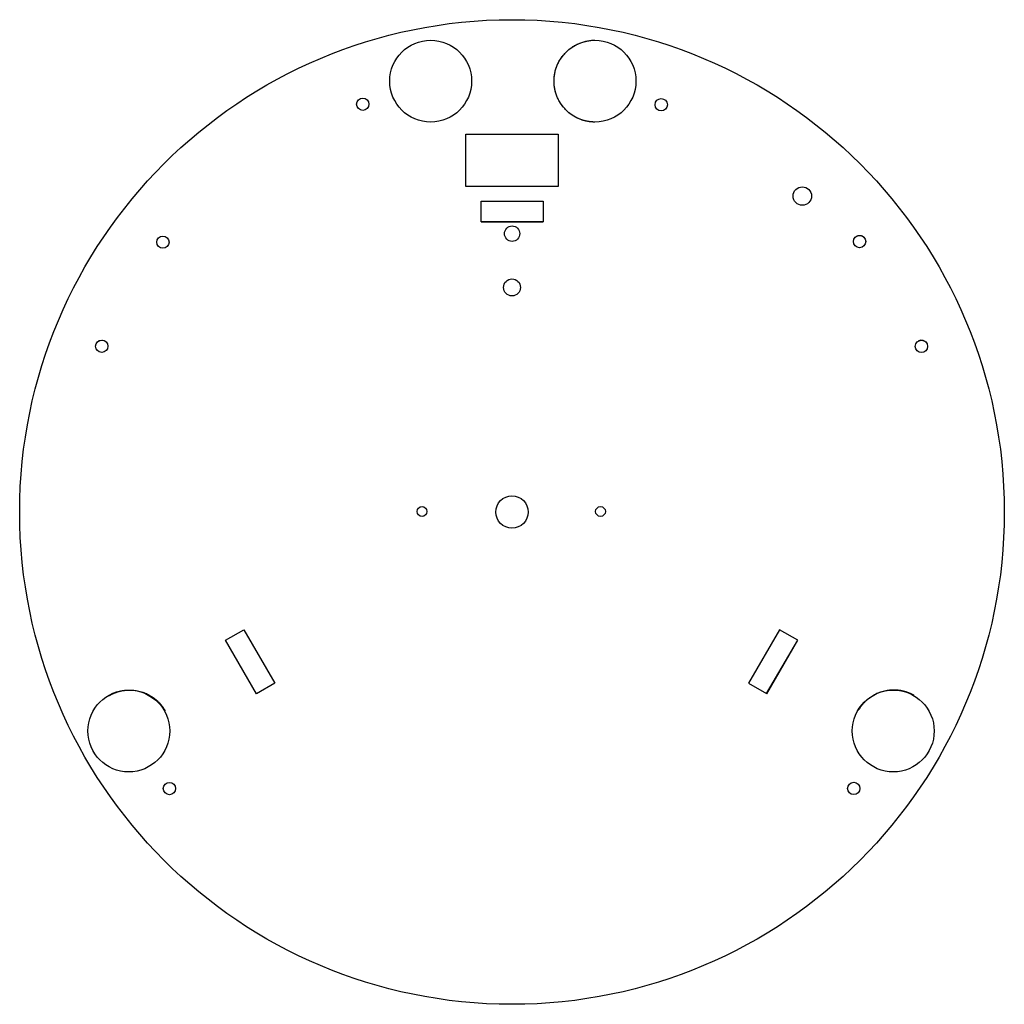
# Model space of a CAD drawing. Header units: millimetres. Extents: x -155 to 165, y -163 to 157.
import ezdxf

# ---------------------------------------------------------------- set-up
doc = ezdxf.new("R2010")
doc.units = ezdxf.units.MM
doc.layers.get('0').update_dxf_attribs({"linetype": 'CONTINUOUS'})

msp = doc.modelspace()

# ---------------------------------------------------------------- linework, layer by layer
for p, q in [((-5.44, 91.33), (14.66, 91.33)), ((-88.5, -44.58), (-82.61, -41.18)), ((87.38, -61.99), (97.43, -44.58))]:
    msp.add_line(p, q)
for points in [[(-10.39, 102.83), (-10.39, 119.83), (19.61, 119.83), (19.61, 102.83)], [(-5.44, 91.33), (-5.44, 98.13), (14.66, 98.13), (14.66, 91.33)], [(-88.5, -44.58), (-82.61, -41.18), (-72.56, -58.59), (-78.45, -61.99)], [(97.42, -44.61), (91.54, -41.18), (81.42, -58.54), (87.29, -61.97)]]:
    msp.add_lwpolyline(points, close=True)
for centre, radius in [((4.57, -2.93), 160), ((4.57, -2.93), 160), ((-21.86, 137.1), 13.3), ((31.54, 137.1), 13.3), ((-43.93, 129.59), 2), ((53.07, 129.45), 2), ((98.92, 99.74), 3), ((98.92, 99.74), 3), ((4.61, 87.53), 2.5), ((4.61, 87.53), 2.5), ((-108.88, 84.77), 2), ((117.55, 84.97), 2), ((4.57, 70.07), 2.75), ((4.57, 70.07), 2.75), ((-128.77, 50.92), 2), ((137.65, 50.91), 2), ((4.57, -2.93), 5.25), ((4.57, -2.93), 5.25), ((-24.66, -2.77), 1.6), ((-24.66, -2.77), 1.6), ((33.34, -2.77), 1.6), ((33.34, -2.77), 1.6), ((-119.98, -74.1), 13.3), ((128.48, -74.1), 13.3), ((-106.77, -92.81), 2), ((115.63, -92.77), 2)]:
    msp.add_circle(centre, radius)
for points, knots in [([(31.54, 123.8), (31.54, 123.8), (31.54, 123.8), (31.54, 123.8), (31.54, 123.8), (31.54, 123.8), (31.54, 123.8), (31.54, 123.8), (31.54, 123.8), (31.54, 123.8), (31.54, 123.8), (31.54, 123.8), (31.53, 123.8), (31.53, 123.8), (31.53, 123.8), (31.53, 123.8), (31.53, 123.8), (31.53, 123.8), (31.52, 123.8), (31.52, 123.8), (31.52, 123.8), (31.51, 123.8), (31.51, 123.8), (31.5, 123.8), (31.49, 123.8), (31.49, 123.8), (31.47, 123.8), (31.46, 123.8), (31.45, 123.8), (31.44, 123.8), (31.43, 123.8), (31.41, 123.8), (31.39, 123.8), (31.37, 123.8), (31.35, 123.8), (31.32, 123.8), (31.28, 123.8), (31.24, 123.81), (31.2, 123.81), (31.15, 123.81), (31.11, 123.81), (31.07, 123.81), (31.01, 123.81), (30.94, 123.82), (30.85, 123.82), (30.77, 123.82), (30.68, 123.83), (30.6, 123.83), (30.49, 123.84), (30.35, 123.85), (30.18, 123.87), (30.01, 123.89), (29.85, 123.91), (29.68, 123.93), (29.51, 123.96), (29.35, 123.98), (29.13, 124.02), (28.86, 124.07), (28.54, 124.14), (28.22, 124.22), (27.9, 124.31), (27.58, 124.4), (27.27, 124.5), (26.86, 124.64), (26.36, 124.84), (25.77, 125.11), (25.2, 125.4), (24.64, 125.72), (24.1, 126.07), (23.58, 126.44), (23.08, 126.84), (22.59, 127.25), (21.98, 127.84), (21.26, 128.63), (20.49, 129.66), (19.82, 130.75), (19.26, 131.92), (18.89, 132.94), (18.65, 133.78), (18.5, 134.42), (18.39, 135.08), (18.3, 135.74), (18.25, 136.42), (18.23, 137.1), (18.25, 137.78), (18.3, 138.46), (18.39, 139.13), (18.5, 139.78), (18.65, 140.43), (18.89, 141.27), (19.26, 142.28), (19.82, 143.45), (20.49, 144.55), (21.26, 145.57), (22.12, 146.52), (23.07, 147.38), (24.09, 148.15), (25.19, 148.82), (26.36, 149.38), (27.38, 149.75), (28.22, 149.99), (28.86, 150.14), (29.51, 150.25), (30.18, 150.34), (30.86, 150.39), (31.31, 150.4), (31.54, 150.4)], [0, 0, 0, 0, 0.000008, 0.000017, 0.000034, 0.00005, 0.000067, 0.000101, 0.000134, 0.000202, 0.000269, 0.000336, 0.000403, 0.000538, 0.000672, 0.000807, 0.001076, 0.001345, 0.001614, 0.001883, 0.002152, 0.002689, 0.003227, 0.003765, 0.004302, 0.005377, 0.006452, 0.007527, 0.008602, 0.009676, 0.01075, 0.012898, 0.015044, 0.017191, 0.019336, 0.02148, 0.025767, 0.030051, 0.034332, 0.038609, 0.042884, 0.047156, 0.051425, 0.059953, 0.068471, 0.076977, 0.085472, 0.093956, 0.102429, 0.119343, 0.136216, 0.153049, 0.169843, 0.186599, 0.203319, 0.220004, 0.236654, 0.269857, 0.302936, 0.3359, 0.368757, 0.401514, 0.434179, 0.466758, 0.531681, 0.596336, 0.660767, 0.725014, 0.789114, 0.853098, 0.916999, 0.980846, 1.044665, 1.172294, 1.300143, 1.428452, 1.557499, 1.687621, 1.75323, 1.819267, 1.885798, 1.952894, 2.020632, 2.089094, 2.157558, 2.225296, 2.292393, 2.358924, 2.424962, 2.490571, 2.620693, 2.749741, 2.87805, 3.005899, 3.133527, 3.261156, 3.389005, 3.517314, 3.646361, 3.776484, 3.842092, 3.90813, 3.974662, 4.041759, 4.109497, 4.17796, 4.17796, 4.17796, 4.17796]), ([(116.54, 86.69), (116.54, 86.69), (116.54, 86.69), (116.54, 86.69), (116.54, 86.7), (116.54, 86.7), (116.54, 86.7), (116.55, 86.7), (116.55, 86.7), (116.55, 86.7), (116.55, 86.7), (116.55, 86.7), (116.55, 86.7), (116.56, 86.7), (116.56, 86.7), (116.56, 86.71), (116.57, 86.71), (116.57, 86.71), (116.58, 86.72), (116.59, 86.72), (116.6, 86.72), (116.61, 86.73), (116.62, 86.74), (116.63, 86.74), (116.65, 86.75), (116.67, 86.76), (116.7, 86.77), (116.73, 86.79), (116.76, 86.8), (116.79, 86.82), (116.82, 86.83), (116.86, 86.84), (116.91, 86.86), (116.98, 86.88), (117.04, 86.9), (117.1, 86.92), (117.19, 86.93), (117.3, 86.95), (117.43, 86.96), (117.56, 86.97), (117.69, 86.96), (117.81, 86.95), (117.94, 86.93), (118.11, 86.89), (118.31, 86.82), (118.54, 86.71), (118.76, 86.56), (118.96, 86.39), (119.14, 86.19), (119.24, 86.04), (119.28, 85.96)], [0, 0, 0, 0, 0.0000135, 0.000027, 0.0000541, 0.0001081, 0.0001622, 0.0002162, 0.0003243, 0.0004323, 0.0006484, 0.0008645, 0.0010805, 0.0012964, 0.0017281, 0.0021596, 0.002591, 0.0034529, 0.0043141, 0.0051744, 0.006034, 0.0068927, 0.0086079, 0.0103199, 0.0120289, 0.0137349, 0.0171383, 0.0205304, 0.0239119, 0.027283, 0.0306442, 0.033996, 0.0406727, 0.0473163, 0.0539298, 0.0605159, 0.0670773, 0.0801336, 0.0931181, 0.1060463, 0.1189317, 0.1317865, 0.1446214, 0.1574467, 0.183094, 0.2088212, 0.2347206, 0.260909, 0.2875379, 0.3148014, 0.3148014, 0.3148014, 0.3148014]), ([(-126.36, -62.58), (-126.36, -62.58), (-126.36, -62.58), (-126.36, -62.58), (-126.36, -62.58), (-126.36, -62.58), (-126.36, -62.58), (-126.36, -62.58), (-126.36, -62.58), (-126.36, -62.58), (-126.35, -62.58), (-126.35, -62.57), (-126.35, -62.57), (-126.35, -62.57), (-126.34, -62.57), (-126.34, -62.57), (-126.33, -62.56), (-126.32, -62.56), (-126.32, -62.55), (-126.31, -62.55), (-126.3, -62.54), (-126.29, -62.54), (-126.27, -62.53), (-126.26, -62.52), (-126.24, -62.51), (-126.21, -62.49), (-126.19, -62.48), (-126.16, -62.47), (-126.14, -62.45), (-126.1, -62.43), (-126.06, -62.41), (-126.01, -62.38), (-125.96, -62.36), (-125.91, -62.33), (-125.84, -62.3), (-125.76, -62.25), (-125.66, -62.2), (-125.56, -62.15), (-125.46, -62.1), (-125.35, -62.05), (-125.25, -62.01), (-125.12, -61.94), (-124.94, -61.87), (-124.74, -61.78), (-124.53, -61.7), (-124.32, -61.62), (-124.11, -61.54), (-123.84, -61.45), (-123.49, -61.34), (-123.06, -61.22), (-122.64, -61.12), (-122.21, -61.03), (-121.78, -60.95), (-121.36, -60.89), (-120.93, -60.85), (-120.36, -60.81), (-119.64, -60.79), (-118.79, -60.82), (-117.94, -60.91), (-117.1, -61.05), (-116.27, -61.24), (-115.45, -61.49), (-114.65, -61.79), (-113.87, -62.14), (-113.12, -62.54), (-112.38, -62.98), (-111.68, -63.48), (-111.01, -64.03), (-110.36, -64.62), (-109.76, -65.26), (-109.19, -65.94), (-108.66, -66.67), (-108.35, -67.19), (-108.19, -67.45)], [0, 0, 0, 0, 0.000022, 0.000045, 0.00009, 0.000179, 0.000269, 0.000359, 0.000538, 0.000717, 0.000897, 0.001076, 0.001434, 0.001793, 0.002152, 0.002869, 0.003585, 0.004302, 0.005019, 0.005736, 0.007169, 0.008602, 0.010034, 0.011466, 0.014329, 0.017191, 0.020051, 0.02291, 0.025767, 0.028623, 0.034332, 0.040034, 0.045732, 0.051425, 0.057112, 0.068471, 0.07981, 0.091129, 0.102429, 0.11371, 0.124972, 0.136216, 0.158651, 0.181018, 0.203319, 0.225557, 0.247735, 0.269856, 0.313935, 0.357814, 0.401511, 0.445043, 0.488428, 0.531679, 0.574812, 0.617839, 0.703612, 0.789103, 0.874389, 0.959544, 1.044634, 1.129724, 1.214879, 1.300165, 1.385656, 1.47143, 1.557578, 1.644202, 1.731421, 1.819366, 1.908189, 1.998062, 2.089174, 2.089174, 2.089174, 2.089174]), ([(135.29, -62.58), (135.29, -62.58), (135.29, -62.58), (135.29, -62.58), (135.29, -62.58), (135.29, -62.58), (135.29, -62.58), (135.29, -62.58), (135.29, -62.58), (135.29, -62.58), (135.28, -62.58), (135.28, -62.57), (135.28, -62.57), (135.28, -62.57), (135.27, -62.57), (135.27, -62.57), (135.26, -62.56), (135.25, -62.56), (135.25, -62.55), (135.24, -62.55), (135.23, -62.54), (135.22, -62.54), (135.2, -62.53), (135.19, -62.52), (135.17, -62.51), (135.14, -62.49), (135.12, -62.48), (135.09, -62.47), (135.07, -62.45), (135.03, -62.43), (134.99, -62.41), (134.94, -62.38), (134.89, -62.36), (134.84, -62.33), (134.77, -62.3), (134.69, -62.25), (134.59, -62.2), (134.49, -62.15), (134.39, -62.1), (134.28, -62.05), (134.18, -62.01), (134.05, -61.94), (133.87, -61.87), (133.67, -61.78), (133.46, -61.7), (133.25, -61.62), (133.05, -61.54), (132.77, -61.45), (132.42, -61.34), (131.99, -61.22), (131.57, -61.12), (131.14, -61.03), (130.72, -60.95), (130.29, -60.89), (129.86, -60.85), (129.29, -60.81), (128.57, -60.79), (127.72, -60.82), (126.87, -60.91), (126.03, -61.05), (125.2, -61.24), (124.38, -61.49), (123.58, -61.79), (122.8, -62.14), (122.05, -62.54), (121.32, -62.98), (120.61, -63.48), (119.94, -64.03), (119.29, -64.62), (118.69, -65.26), (118.12, -65.94), (117.59, -66.67), (117.28, -67.19), (117.12, -67.45)], [0, 0, 0, 0, 0.000022, 0.000045, 0.00009, 0.000179, 0.000269, 0.000359, 0.000538, 0.000717, 0.000897, 0.001076, 0.001434, 0.001793, 0.002152, 0.002869, 0.003585, 0.004302, 0.005019, 0.005736, 0.007169, 0.008602, 0.010034, 0.011466, 0.014329, 0.017191, 0.020051, 0.02291, 0.025767, 0.028623, 0.034332, 0.040034, 0.045732, 0.051425, 0.057112, 0.068471, 0.07981, 0.091129, 0.102429, 0.11371, 0.124972, 0.136216, 0.158651, 0.181018, 0.203319, 0.225557, 0.247735, 0.269856, 0.313935, 0.357814, 0.401511, 0.445043, 0.488428, 0.531679, 0.574812, 0.617839, 0.703612, 0.789103, 0.874389, 0.959544, 1.044634, 1.129724, 1.214879, 1.300165, 1.385656, 1.47143, 1.557578, 1.644202, 1.731421, 1.819366, 1.908189, 1.998062, 2.089174, 2.089174, 2.089174, 2.089174])]:
    msp.add_open_spline(points, degree=3, knots=knots)
for points in [[(-130.5, 51.91), (-129.94, 52.87), (-128.72, 53.2), (-127.76, 52.65)], [(139.43, 51.91), (138.88, 52.87), (137.65, 53.2), (136.69, 52.65)]]:
    msp.add_open_spline(points, degree=3)

doc.saveas('drawing.dxf')
